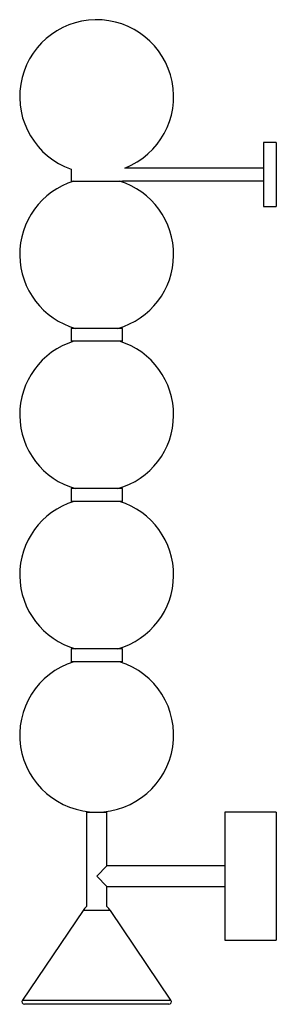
# Paper-space layout '_Izquierda' of a CAD drawing. Header units: millimetres. Extents: x -60 to 140, y 0 to 768.
import ezdxf

# ---------------------------------------------------------------- set-up
doc = ezdxf.new("R2010")
doc.units = ezdxf.units.MM

psp = doc.layouts.new('_Izquierda')

# ---------------------------------------------------------------- linework, layer by layer
at = {"color": 7, "linetype": 'Continuous', "lineweight": 25}
for p, q in [((140, 672.35), (130, 672.35)), ((130, 672.35), (130, 622.35)), ((140, 672.35), (140, 622.35)), ((-20, 651.58), (-20, 642.3)), ((130, 652.35), (22.06, 652.35)), ((-20, 642.3), (19.96, 642.3)), ((20, 642.35), (130, 642.35)), ((130, 622.35), (140, 622.35)), ((-20, 527.3), (-20, 517.3)), ((20, 527.3), (-20, 527.3)), ((20, 517.3), (20, 527.3)), ((20, 517.3), (-20, 517.3)), ((-20, 402.3), (-20, 392.3)), ((20, 402.3), (-20, 402.3)), ((20, 392.3), (20, 402.3)), ((20, 392.3), (-20, 392.3)), ((-20, 277.3), (-20, 267.3)), ((20, 277.3), (-20, 277.3)), ((20, 267.3), (20, 277.3)), ((20, 267.3), (-20, 267.3)), ((-8, 150), (-8, 76.19)), ((-8, 150), (8, 150)), ((8, 108), (8, 150)), ((140, 150), (100, 150)), ((100, 150), (100, 50)), ((140, 150), (140, 50)), ((8, 108), (0, 100)), ((100, 108), (8, 108)), ((0, 100), (8, 92)), ((8, 92), (100, 92)), ((8, 76.19), (8, 92)), ((-10.65, 73.16), (-57.9, 3.12)), ((57.9, 3.12), (10.65, 73.16)), ((100, 50), (140, 50)), ((56.24, 0), (-56.24, 0))]:
    psp.add_line(p, q, dxfattribs=at)
at = {"color": 8, "linetype": 'Continuous', "lineweight": 25}
for p, q in [((10.65, 73.16), (-10.65, 73.16)), ((-57.9, 3.12), (57.9, 3.12))]:
    psp.add_line(p, q, dxfattribs=at)
at = {"color": 7, "linetype": 'Continuous', "lineweight": 25}
for centre, radius, start, end in [((0, 708.15), 60, 291.57248, 250.52878), ((0, 585), 60, 107.25968, 254.09071), ((0, 585), 60, 285.90929, 72.74032), ((0, 460), 60, 107.25968, 254.09071), ((0, 460), 60, 285.90929, 72.74032), ((0, 335), 60, 107.25968, 254.09071), ((0, 335), 60, 285.90929, 72.74032), ((0, 210), 60, 107.25968, 72.74032), ((2.61, 64.21), 16, 131.55258, 146), ((-2.61, 64.21), 16, 34, 48.44742), ((-56.24, 2), 2, 146, 270), ((56.24, 2), 2, 270, 34)]:
    psp.add_arc(centre, radius, start, end, dxfattribs=at)

doc.saveas('drawing.dxf')
